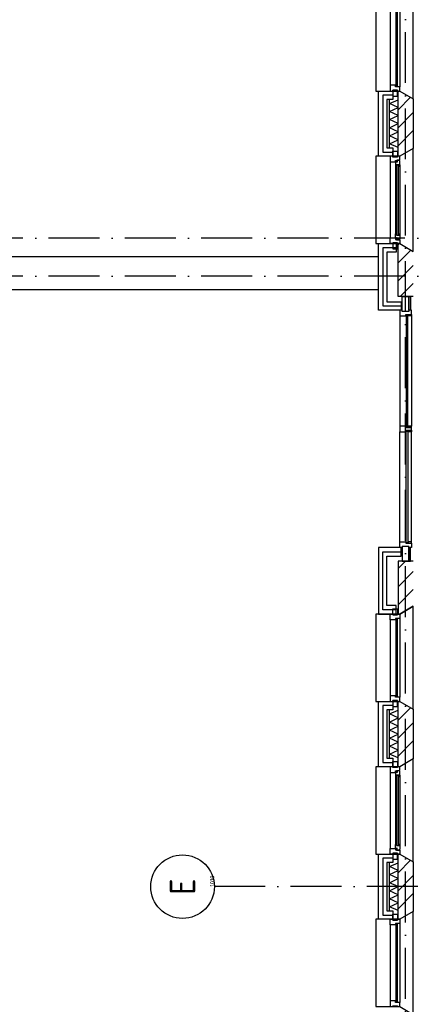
# Model space of a CAD drawing. Header units: millimetres. Extents: x -6587 to 112885, y 244 to 84344.
# Tile 7 of 57: x 13052 to 17689, y 33119 to 44733. Entities that reach past the tile are written whole.
import ezdxf
from ezdxf.enums import TextEntityAlignment as Align

# ---------------------------------------------------------------- set-up
doc = ezdxf.new("R2010")
doc.units = ezdxf.units.MM
doc.header["$LTSCALE"] = 100
doc.linetypes.add('DASHDOT', pattern=[9, 6, -1.5, 0, -1.5])
for name, color, linetype in [('AL$2----_STEMPEL', 7, 'CONTINUOUS'), ('AL$7----_STRAMIEN', 1, 'DASHDOT'), ('AL21----_BUITENWAND', 4, 'CONTINUOUS'), ('AL21K---_ISOLATIE', 1, 'CONTINUOUS'), ('AL27----_DAKEN', 7, 'CONTINUOUS'), ('AL28----_KONSTRUKTIE', 3, 'CONTINUOUS'), ('AL31----_BUITENKOZ', 7, 'CONTINUOUS'), ('ALL-----_REFLIJNEN', 8, 'CONTINUOUS'), ('ALN-----_BLOCKNAAM', 2, 'CONTINUOUS'), ('ALXA3---_VOLZWART', 14, 'CONTINUOUS'), ('ALXAB---_PREFABBETON', 1, 'CONTINUOUS'), ('ALXOU---_GLAS', 7, 'CONTINUOUS'), ('LIJN025', 10, 'CONTINUOUS')]:
    doc.layers.add(name, color=color, linetype=linetype)
doc.styles.get("Standard").update_dxf_attribs({"font": 'iso.shx'})

# ---------------------------------------------------------------- blocks, each defined once
blk = doc.blocks.new('1010')
at = {"layer": 'AL$7----_STRAMIEN', "color": 7, "linetype": 'Continuous'}
blk.add_circle((0, 750), 750, dxfattribs=at)
at = {"layer": 'AL$7----_STRAMIEN', "color": 3, "linetype": 'Continuous'}
blk.add_attdef('STR-NAAM', text='', height=600, rotation=360, dxfattribs=at).set_placement((0, 750), align=Align.MIDDLE)
at = {"layer": 'ALN-----_BLOCKNAAM', "linetype": 'Continuous'}
blk.add_text('1010', height=100, dxfattribs=at).set_placement((0, 0))
blk = doc.blocks.new('A$Cb38f1ce1')
at = {"layer": 'AL$2----_STEMPEL', "color": 8}
blk.add_lwpolyline([(14417, 33363), (14417, 33396), (14379, 33396), (14350, 33396), (14350, 33413), (14307, 33413), (14278, 33413), (14278, 33346), (14350, 33346), (14350, 33363)], close=True, dxfattribs=at)
at = {"layer": 'AL$7----_STRAMIEN', "color": 1}
for p, q in [((14348, 1456), (14348, 70113)), ((31593, 27980), (12094, 27980))]:
    blk.add_line(p, q, dxfattribs=at)
for points in [[(86348, 35630), (1577, 35630)], [(86348, 35180), (750, 35180)]]:
    blk.add_lwpolyline(points, dxfattribs=at)
at = {"layer": 'AL21----_BUITENWAND', "color": 8}
for p, q in [((14028, 36595), (14028, 37365)), ((14028, 37365), (14197, 37365)), ((14197, 37365), (14197, 37265)), ((14197, 37265), (14128, 37265)), ((14128, 37265), (14128, 36695)), ((14197, 36595), (14028, 36595)), ((14128, 36695), (14197, 36695)), ((14197, 36695), (14197, 36595)), ((14028, 34780), (14028, 35565)), ((14028, 35565), (14238, 35565)), ((14238, 35565), (14238, 35465)), ((14238, 35465), (14128, 35465)), ((14128, 35465), (14128, 34880)), ((14128, 34880), (14297, 34880)), ((14297, 34880), (14297, 34780)), ((14297, 34780), (14028, 34780)), ((14297, 31980), (14028, 31980)), ((14028, 31980), (14028, 31195)), ((14297, 31880), (14297, 31980)), ((14128, 31295), (14128, 31880)), ((14128, 31880), (14297, 31880)), ((14238, 31295), (14128, 31295)), ((14238, 31195), (14238, 31295)), ((14028, 31195), (14238, 31195)), ((14028, 29395), (14028, 30165)), ((14028, 30165), (14197, 30165)), ((14197, 30165), (14197, 30065)), ((14197, 30065), (14128, 30065)), ((14128, 30065), (14128, 29495)), ((14197, 29395), (14028, 29395)), ((14128, 29495), (14197, 29495)), ((14197, 29495), (14197, 29395)), ((14028, 27595), (14028, 28365)), ((14028, 28365), (14197, 28365)), ((14197, 28365), (14197, 28265)), ((14197, 28265), (14128, 28265)), ((14128, 28265), (14128, 27695)), ((14128, 27695), (14197, 27695)), ((14197, 27695), (14197, 27595)), ((14197, 27595), (14028, 27595))]:
    blk.add_line(p, q, dxfattribs=at)
at = {"layer": 'AL21K---_ISOLATIE', "color": 8, "linetype": 'Continuous'}
for p, q in [((14158, 36695), (14158, 37265)), ((14158, 37217), (14258, 37261)), ((14258, 37170), (14158, 37217)), ((14158, 37122), (14258, 37170)), ((14258, 36695), (14258, 37265)), ((14258, 37075), (14158, 37122)), ((14158, 37027), (14258, 37075)), ((14258, 36980), (14158, 37027)), ((14158, 36932), (14258, 36980)), ((14258, 36885), (14158, 36932)), ((14158, 36837), (14258, 36885)), ((14258, 36790), (14158, 36837)), ((14158, 36742), (14258, 36790)), ((14258, 36699), (14158, 36742)), ((14158, 29495), (14158, 30065)), ((14158, 30017), (14258, 30061)), ((14258, 29970), (14158, 30017)), ((14158, 29922), (14258, 29970)), ((14258, 29495), (14258, 30065)), ((14258, 29875), (14158, 29922)), ((14158, 29827), (14258, 29875)), ((14258, 29780), (14158, 29827)), ((14158, 29732), (14258, 29780)), ((14258, 29685), (14158, 29732)), ((14158, 29637), (14258, 29685)), ((14258, 29590), (14158, 29637)), ((14158, 29542), (14258, 29590)), ((14258, 29499), (14158, 29542)), ((14158, 27695), (14158, 28265)), ((14158, 28217), (14258, 28261)), ((14258, 27695), (14258, 28265)), ((14258, 28170), (14158, 28217)), ((14158, 28122), (14258, 28170)), ((14258, 28075), (14158, 28122)), ((14158, 28027), (14258, 28075)), ((14258, 27980), (14158, 28027)), ((14158, 27932), (14258, 27980)), ((14258, 27885), (14158, 27932)), ((14158, 27837), (14258, 27885)), ((14258, 27790), (14158, 27837)), ((14158, 27742), (14258, 27790)), ((14258, 27699), (14158, 27742))]:
    blk.add_line(p, q, dxfattribs=at)
at = {"layer": 'AL27----_DAKEN', "color": 8}
for p, q in [((14028, 35410), (1813, 35410)), ((14028, 35020), (1423, 35020))]:
    blk.add_line(p, q, dxfattribs=at)
at = {"layer": 'AL28----_KONSTRUKTIE', "color": 8}
for p, q in [((14258, 37365), (14278, 37365)), ((14258, 36595), (14258, 37365)), ((14278, 37365), (14438, 37273)), ((14438, 37273), (14438, 36687)), ((14278, 36595), (14258, 36595)), ((14438, 36687), (14278, 36595)), ((14128, 35565), (14128, 35565)), ((14128, 31195), (14128, 31195)), ((14258, 30165), (14278, 30165)), ((14258, 29395), (14258, 30165)), ((14278, 30165), (14438, 30073)), ((14438, 30073), (14438, 29487)), ((14278, 29395), (14258, 29395)), ((14438, 29487), (14278, 29395)), ((14258, 28365), (14278, 28365)), ((14258, 27595), (14258, 28365)), ((14278, 28365), (14438, 28273)), ((14438, 28273), (14438, 27687)), ((14438, 27687), (14278, 27595)), ((14278, 27595), (14258, 27595))]:
    blk.add_line(p, q, dxfattribs=at)
at = {"layer": 'AL28----_KONSTRUKTIE', "color": 8, "linetype": 'Continuous'}
for p, q in [((14258, 34940), (14258, 35565)), ((14258, 35565), (14278, 35565)), ((14278, 35565), (14438, 35473)), ((14438, 34940), (14258, 34940)), ((14438, 31820), (14258, 31820)), ((14258, 31820), (14258, 31195)), ((14278, 31195), (14438, 31287)), ((14258, 31195), (14278, 31195))]:
    blk.add_line(p, q, dxfattribs=at)
at = {"layer": 'AL31----_BUITENKOZ', "color": 8}
for p, q in [((14307, 34766), (14307, 34940)), ((14307, 34940), (14387, 34940)), ((14387, 34940), (14387, 34766)), ((14387, 34780), (14387, 34940)), ((14387, 34940), (14405, 34940)), ((14405, 34940), (14405, 34780)), ((14387, 34766), (14307, 34766)), ((14405, 34780), (14387, 34780)), ((14307, 31994), (14307, 31820)), ((14387, 31994), (14307, 31994)), ((14387, 31820), (14387, 31994)), ((14387, 31980), (14387, 31820)), ((14405, 31980), (14387, 31980)), ((14405, 31820), (14405, 31980)), ((14307, 31820), (14387, 31820)), ((14387, 31820), (14405, 31820))]:
    blk.add_line(p, q, dxfattribs=at)
for points in [[(14278, 37365), (14438, 37273), (14438, 38487), (14278, 38395), (13998, 38395), (13998, 37365)], [(14253, 37375), (14197, 37375), (14197, 37304), (14253, 37304)], [(14278, 35565), (14438, 35473), (14438, 36687), (14278, 36595), (13998, 36595), (13998, 35565)], [(14278, 36595), (14253, 36595), (14253, 36585), (14197, 36585), (14197, 36595), (14164, 36595), (14164, 36528), (14227, 36528), (14227, 36545), (14242, 36545), (14242, 36551), (14278, 36551)], [(14253, 36585), (14197, 36585), (14197, 36656), (14253, 36656)], [(14281, 36538), (14276, 36541), (14276, 36548), (14247, 36548), (14247, 36525), (14242, 36525), (14242, 36533), (14227, 36533), (14227, 36528), (14227, 36481), (14240, 36479), (14240, 36496), (14281, 36496)], [(14278, 36496), (14265, 36496), (14265, 36479), (14278, 36479)], [(14281, 35622), (14276, 35619), (14276, 35612), (14247, 35612), (14247, 35635), (14242, 35635), (14242, 35627), (14227, 35627), (14227, 35632), (14227, 35679), (14240, 35681), (14240, 35664), (14281, 35664)], [(14278, 35664), (14265, 35664), (14265, 35681), (14278, 35681)], [(14278, 35565), (14253, 35565), (14253, 35575), (14197, 35575), (14197, 35565), (14164, 35565), (14164, 35632), (14227, 35632), (14227, 35615), (14242, 35615), (14242, 35609), (14278, 35609)], [(14253, 35575), (14197, 35575), (14197, 35504), (14253, 35504)], [(14350, 34713), (14350, 34730), (14417, 34730), (14417, 34780), (14387, 34780), (14387, 34766), (14307, 34766), (14307, 34780), (14278, 34780), (14278, 34713)], [(14379, 34713), (14375, 34713), (14375, 34726), (14354, 34726), (14354, 34713), (14350, 34713), (14350, 34730), (14379, 34730)], [(14379, 34730), (14417, 34730), (14417, 34713), (14379, 34713)], [(14379, 33413), (14375, 33413), (14375, 33400), (14354, 33400), (14354, 33413), (14350, 33413), (14350, 33396), (14379, 33396)], [(14379, 33346), (14375, 33346), (14375, 33359), (14354, 33359), (14354, 33346), (14350, 33346), (14350, 33363), (14379, 33363)], [(14379, 33396), (14417, 33396), (14417, 33413), (14379, 33413)], [(14379, 33363), (14417, 33363), (14417, 33346), (14379, 33346)], [(14350, 32047), (14350, 32030), (14417, 32030), (14417, 31980), (14387, 31980), (14387, 31994), (14307, 31994), (14307, 31980), (14278, 31980), (14278, 32047)], [(14379, 32047), (14375, 32047), (14375, 32034), (14354, 32034), (14354, 32047), (14350, 32047), (14350, 32030), (14379, 32030)], [(14379, 32030), (14417, 32030), (14417, 32047), (14379, 32047)], [(14278, 30165), (14438, 30073), (14438, 31287), (14278, 31195), (13998, 31195), (13998, 30165)], [(14253, 31185), (14197, 31185), (14197, 31256), (14253, 31256)], [(14253, 30175), (14197, 30175), (14197, 30104), (14253, 30104)], [(14278, 28365), (14438, 28273), (14438, 29487), (14278, 29395), (13998, 29395), (13998, 28365)], [(14278, 29395), (14253, 29395), (14253, 29385), (14197, 29385), (14197, 29395), (14164, 29395), (14164, 29328), (14227, 29328), (14227, 29345), (14242, 29345), (14242, 29351), (14278, 29351)], [(14253, 29385), (14197, 29385), (14197, 29456), (14253, 29456)], [(14281, 29338), (14276, 29341), (14276, 29348), (14247, 29348), (14247, 29325), (14242, 29325), (14242, 29333), (14227, 29333), (14227, 29328), (14227, 29281), (14240, 29279), (14240, 29296), (14281, 29296)], [(14278, 29296), (14265, 29296), (14265, 29279), (14278, 29279)], [(14281, 28422), (14276, 28419), (14276, 28412), (14247, 28412), (14247, 28435), (14242, 28435), (14242, 28427), (14227, 28427), (14227, 28432), (14227, 28479), (14240, 28481), (14240, 28464), (14281, 28464)], [(14278, 28464), (14265, 28464), (14265, 28481), (14278, 28481)], [(14278, 28365), (14253, 28365), (14253, 28375), (14197, 28375), (14197, 28365), (14164, 28365), (14164, 28432), (14227, 28432), (14227, 28415), (14242, 28415), (14242, 28409), (14278, 28409)], [(14253, 28375), (14197, 28375), (14197, 28304), (14253, 28304)], [(14278, 26565), (14438, 26473), (14438, 27687), (14278, 27595), (13998, 27595), (13998, 26565)], [(14253, 27585), (14197, 27585), (14197, 27656), (14253, 27656)]]:
    blk.add_lwpolyline(points, close=True, dxfattribs=at)
for points in [[(14164, 38328), (14164, 37432)], [(14278, 38345), (14278, 37415)], [(14164, 36528), (14164, 35632)], [(14227, 36481), (14227, 35679)], [(14281, 36496), (14281, 35664)], [(14278, 34713), (14278, 33413)], [(14417, 34713), (14417, 33413)], [(14278, 32047), (14278, 33346)], [(14417, 32047), (14417, 33346)], [(14164, 31128), (14164, 30232)], [(14278, 31145), (14278, 30215)], [(14164, 29328), (14164, 28432)], [(14227, 29281), (14227, 28479)], [(14281, 29296), (14281, 28464)], [(14164, 27528), (14164, 26632)], [(14278, 27545), (14278, 26615)]]:
    blk.add_lwpolyline(points, dxfattribs=at)
at = {"layer": 'AL31----_BUITENKOZ', "color": 8, "linetype": 'Continuous'}
for points in [[(14252, 38340), (14231, 38340), (14231, 37420), (14252, 37420)], [(14278, 37415), (14278, 37415), (14227, 37415), (14227, 37432), (14164, 37432), (14164, 37432), (14164, 37432), (14164, 37432), (14164, 37432), (14164, 37365), (14197, 37365), (14197, 37375), (14253, 37375), (14253, 37365), (14253, 37365), (14278, 37365)], [(14263, 36494), (14242, 36494), (14242, 35666), (14263, 35666)], [(14278, 31145), (14278, 31145), (14227, 31145), (14227, 31128), (14164, 31128), (14164, 31128), (14164, 31128), (14164, 31128), (14164, 31128), (14164, 31195), (14197, 31195), (14197, 31185), (14253, 31185), (14253, 31195), (14253, 31195), (14278, 31195)], [(14252, 31140), (14231, 31140), (14231, 30220), (14252, 30220)], [(14278, 30215), (14278, 30215), (14227, 30215), (14227, 30232), (14164, 30232), (14164, 30232), (14164, 30232), (14164, 30232), (14164, 30232), (14164, 30165), (14197, 30165), (14197, 30175), (14253, 30175), (14253, 30165), (14253, 30165), (14278, 30165)], [(14263, 29294), (14242, 29294), (14242, 28466), (14263, 28466)], [(14278, 27545), (14278, 27545), (14227, 27545), (14227, 27528), (14164, 27528), (14164, 27528), (14164, 27528), (14164, 27528), (14164, 27528), (14164, 27595), (14197, 27595), (14197, 27585), (14253, 27585), (14253, 27595), (14253, 27595), (14278, 27595)], [(14252, 27540), (14231, 27540), (14231, 26620), (14252, 26620)], [(14278, 26615), (14278, 26615), (14227, 26615), (14227, 26632), (14164, 26632), (14164, 26632), (14164, 26632), (14164, 26632), (14164, 26632), (14164, 26565), (14197, 26565), (14197, 26575), (14253, 26575), (14253, 26565), (14253, 26565), (14278, 26565)]]:
    blk.add_lwpolyline(points, close=True, dxfattribs=at)
at = {"layer": 'ALL-----_REFLIJNEN', "color": 8, "linetype": 'Continuous'}
for p, q in [((14197, 37315), (14078, 37315)), ((14078, 37315), (14078, 36645)), ((14078, 36645), (14197, 36645)), ((14238, 35515), (14078, 35515)), ((14078, 35515), (14078, 34830)), ((14078, 34830), (14297, 34830)), ((14078, 31245), (14078, 31930)), ((14078, 31930), (14297, 31930)), ((14238, 31245), (14078, 31245)), ((14197, 30115), (14078, 30115)), ((14078, 30115), (14078, 29445)), ((14078, 29445), (14197, 29445)), ((14197, 28315), (14078, 28315)), ((14078, 28315), (14078, 27645)), ((14078, 27645), (14197, 27645))]:
    blk.add_line(p, q, dxfattribs=at)
at = {"layer": 'ALXA3---_VOLZWART', "color": 8}
for p, q in [((14197, 37315), (14078, 37315)), ((14078, 37315), (14078, 36645)), ((14078, 36645), (14197, 36645)), ((14238, 35515), (14078, 35515)), ((14078, 35515), (14078, 34830)), ((14078, 34830), (14297, 34830)), ((14078, 31245), (14078, 31930)), ((14078, 31930), (14297, 31930)), ((14238, 31245), (14078, 31245)), ((14197, 30115), (14078, 30115)), ((14078, 30115), (14078, 29445)), ((14078, 29445), (14197, 29445)), ((14197, 28315), (14078, 28315)), ((14078, 28315), (14078, 27645)), ((14078, 27645), (14197, 27645))]:
    blk.add_line(p, q, dxfattribs=at)
at = {"layer": 'ALXAB---_PREFABBETON', "color": 8}
for p, q in [((14258, 37356), (14267, 37365)), ((14258, 37144), (14405, 37291)), ((14258, 36932), (14438, 37112)), ((14258, 36720), (14438, 36900)), ((14258, 35549), (14274, 35565)), ((14258, 35337), (14410, 35489)), ((14258, 35125), (14438, 35305)), ((14285, 34940), (14438, 35093)), ((14258, 31731), (14347, 31820)), ((14258, 31518), (14438, 31698)), ((14258, 31306), (14438, 31486)), ((14258, 30156), (14267, 30165)), ((14258, 29944), (14405, 30091)), ((14258, 29732), (14438, 29912)), ((14258, 29520), (14438, 29700)), ((14258, 28356), (14267, 28365)), ((14258, 28144), (14405, 28291)), ((14258, 27932), (14438, 28112)), ((14258, 27720), (14438, 27900))]:
    blk.add_line(p, q, dxfattribs=at)
at = {"layer": 'ALXOU---_GLAS', "color": 8}
for points in [[(14354, 33400), (14375, 33400), (14375, 34726), (14354, 34726)], [(14354, 33359), (14375, 33359), (14375, 32034), (14354, 32034)]]:
    blk.add_lwpolyline(points, close=True, dxfattribs=at)
at = {"layer": 'AL$7----_STRAMIEN', "xscale": 0.5, "yscale": 0.5, "zscale": 0.5, "rotation": 90}
blk.add_blockref('1010', (12094, 27980), dxfattribs=at).add_auto_attribs({'STR-NAAM': 'E'})

msp = doc.modelspace()

# ---------------------------------------------------------------- block references
at = {"layer": 'LIJN025'}
msp.add_blockref('A$Cb38f1ce1', (3251, 6527), dxfattribs=at)

doc.saveas('drawing.dxf')
